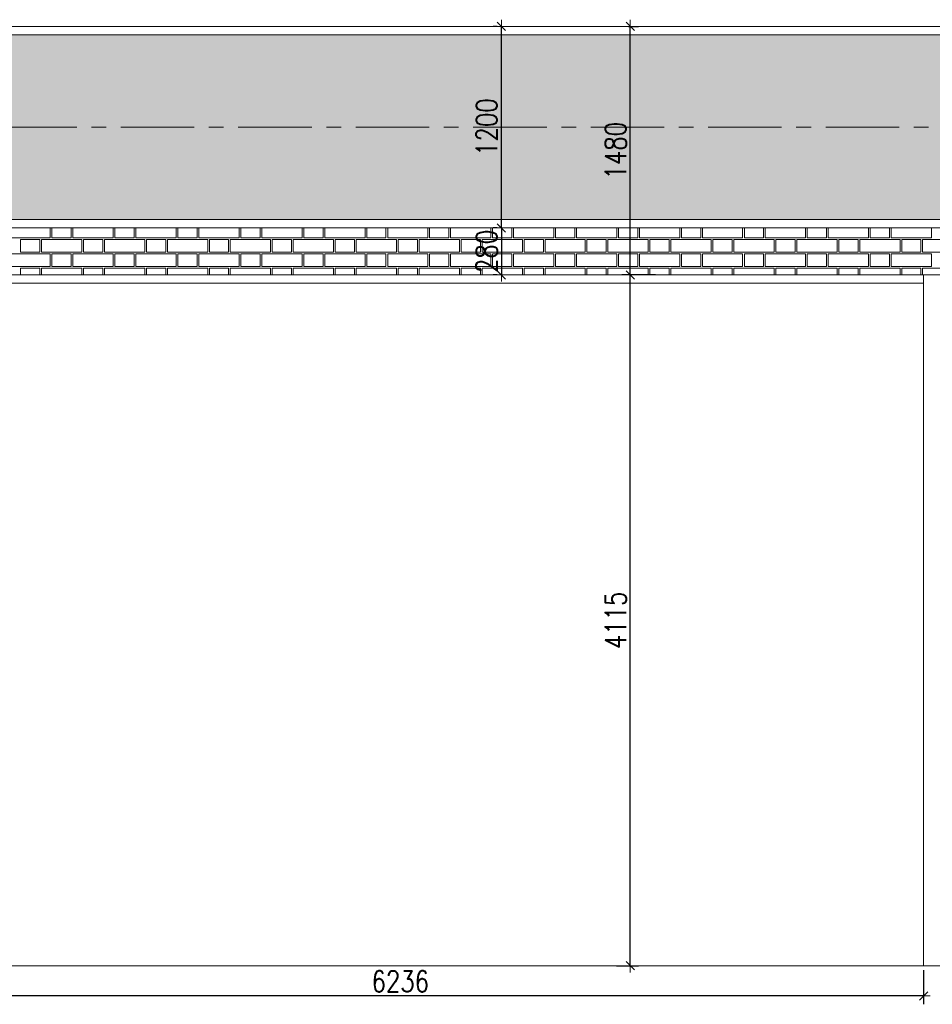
# Model space of a CAD drawing. Header units: millimetres. Extents: x 365044 to 878822, y -384447 to -241456.
# Tile 7 of 65: x 385441 to 390879, y -367444 to -361580. Entities that reach past the tile are written whole.
import ezdxf

# ---------------------------------------------------------------- set-up
doc = ezdxf.new("R2010")
doc.units = ezdxf.units.MM
doc.header["$PDMODE"] = 99
doc.linetypes.add('CENTER', pattern=[2, 1.25, -0.25, 0.25, -0.25])
doc.layers.get('Defpoints').update_dxf_attribs({"color": 250})
doc.layers.add('4', color=4, linetype='Continuous', lineweight=9)
doc.layers.add('A-DIM', color=7, linetype='Continuous', lineweight=13)
doc.layers.add('A-HATCH', color=9, linetype='Continuous', lineweight=0, true_color=0x808080)
doc.layers.add('CENTER', color=8, linetype='CENTER')
doc.styles.add('L1', font='simplex.shx', dxfattribs={"width": 0.8})
doc.dimstyles.new('copy 1 TO 50', dxfattribs={"dimscale": 50, "dimtxt": 2.5, "dimasz": 0.02, "dimexe": 1, "dimexo": 0.5, "dimgap": 0.5, "dimtad": 1, "dimdec": 0, "dimzin": 0, "dimdsep": 46, "dimtxsty": 'L1', "dimblk": '$0$$0$$1$new block', "dimcen": 0, "dimdle": 1, "dimclrd": 6, "dimclre": 6, "dimclrt": 7, "dimadec": 0, "dimazin": 0, "dimtfac": 2.5, "dimtdec": 0, "dimtix": 1, "dimtmove": 1, "dimatfit": 3, "dimldrblk": 'OPEN30', "dimfxl": 6, "dimtolj": 1, "dimtzin": 0, "dimarcsym": 0})

# ---------------------------------------------------------------- blocks, each defined once
blk = doc.blocks.new('$0$$0$$1$new block')
at = {"color": 3}
for p, q in [((40, 0), (-40, 0)), ((24.7, 24.7), (-24.7, -24.7)), ((0, 40), (0, -40))]:
    blk.add_line(p, q, dxfattribs=at)
blk = doc.blocks.new('*D354')
at = {"layer": 'A-DIM', "color": 6, "linetype": 'Continuous', "lineweight": -2, "transparency": 16777216}
for p, q in [((384590.8, -367239.9), (384590.8, -367444.2)), ((390826.8, -367239.9), (390826.8, -367444.2))]:
    blk.add_line(p, q, dxfattribs=at)
at = {"layer": 'A-DIM', "color": 6, "lineweight": -2, "transparency": 16777216}
blk.add_line((390825.8, -367394.2), (384591.8, -367394.2), dxfattribs=at)
at = {"layer": 'Defpoints', "color": 0, "transparency": 16777216}
for p in [(384590.8, -367214.9), (390826.8, -367214.9), (384590.8, -367394.2)]:
    blk.add_point(p, dxfattribs=at)
at = {"layer": 'A-DIM', "color": 6, "lineweight": -2, "transparency": 16777216, "rotation": 180}
blk.add_blockref('$0$$0$$1$new block', (384590.8, -367394.2), dxfattribs=at)
at = {"layer": 'A-DIM', "color": 6, "lineweight": -2, "transparency": 16777216}
blk.add_blockref('$0$$0$$1$new block', (390826.8, -367394.2), dxfattribs=at)
at = {"layer": 'A-DIM', "color": 7, "lineweight": -3, "transparency": 16777216, "insert": (387708.8, -367306.7), "char_height": 125, "attachment_point": 5, "style": 'L1'}
blk.add_mtext('\\A1;6236', dxfattribs=at)
blk = doc.blocks.new('_Open30')
at = {"color": 0, "linetype": 'ByBlock', "lineweight": -2}
for p, q in [((-1, 0.3), (0, 0)), ((0, 0), (-1, -0.3)), ((0, 0), (-1, 0))]:
    blk.add_line(p, q, dxfattribs=at)
blk = doc.blocks.new('*D362')
at = {"layer": 'A-DIM', "color": 6, "linetype": 'Continuous', "lineweight": -2, "transparency": 16777216}
for p, q in [((389228.8, -363099.9), (389028.8, -363099.9)), ((388997.5, -367214.9), (389128.8, -367214.9))]:
    blk.add_line(p, q, dxfattribs=at)
at = {"layer": 'A-DIM', "color": 6, "lineweight": -2, "transparency": 16777216}
blk.add_line((389078.8, -367213.9), (389078.8, -363100.9), dxfattribs=at)
at = {"layer": 'Defpoints', "color": 0, "transparency": 16777216}
for p in [(389078.8, -363099.9), (389253.8, -363099.9), (388972.5, -367214.9)]:
    blk.add_point(p, dxfattribs=at)
at = {"layer": 'A-DIM', "color": 6, "lineweight": -2, "transparency": 16777216}
for p, rotation in [((389078.8, -363099.9), 90), ((389078.8, -367214.9), 270)]:
    blk.add_blockref('$0$$0$$1$new block', p, dxfattribs=dict(at, rotation=rotation))
at = {"layer": 'A-DIM', "color": 7, "lineweight": -3, "transparency": 16777216, "insert": (388991.3, -365157.4), "char_height": 125, "attachment_point": 5, "rotation": 90, "style": 'L1'}
blk.add_mtext('\\A1;4115', dxfattribs=at)
blk = doc.blocks.new('*D363')
at = {"layer": 'A-DIM', "color": 6, "linetype": 'Continuous', "lineweight": -2, "transparency": 16777216}
for p, q in [((389068.9, -361619.9), (389128.8, -361619.9)), ((389228.8, -363099.9), (389028.8, -363099.9))]:
    blk.add_line(p, q, dxfattribs=at)
at = {"layer": 'A-DIM', "color": 6, "lineweight": -2, "transparency": 16777216}
blk.add_line((389078.8, -363098.9), (389078.8, -361620.9), dxfattribs=at)
at = {"layer": 'Defpoints', "color": 0, "transparency": 16777216}
for p in [(389043.9, -361619.9), (389078.8, -361619.9), (389253.8, -363099.9)]:
    blk.add_point(p, dxfattribs=at)
at = {"layer": 'A-DIM', "color": 6, "lineweight": -2, "transparency": 16777216}
for p, rotation in [((389078.8, -361619.9), 90), ((389078.8, -363099.9), 270)]:
    blk.add_blockref('$0$$0$$1$new block', p, dxfattribs=dict(at, rotation=rotation))
at = {"layer": 'A-DIM', "color": 7, "lineweight": -3, "transparency": 16777216, "insert": (388991.3, -362359.9), "char_height": 125, "attachment_point": 5, "rotation": 90, "style": 'L1'}
blk.add_mtext('\\A1;1480', dxfattribs=at)
blk = doc.blocks.new('*D366')
at = {"layer": 'A-DIM', "color": 6, "linetype": 'Continuous', "lineweight": -2, "transparency": 16777216}
for p, q in [((388286.8, -361619.9), (388261.8, -361619.9)), ((388286.8, -362819.9), (388261.8, -362819.9))]:
    blk.add_line(p, q, dxfattribs=at)
at = {"layer": 'A-DIM', "color": 6, "lineweight": -2, "transparency": 16777216}
blk.add_line((388311.8, -362818.9), (388311.8, -361620.9), dxfattribs=at)
at = {"layer": 'Defpoints', "color": 0, "transparency": 16777216}
for p in [(388311.8, -361619.9), (388311.8, -361619.9), (388311.8, -362819.9)]:
    blk.add_point(p, dxfattribs=at)
at = {"layer": 'A-DIM', "color": 6, "lineweight": -2, "transparency": 16777216}
for p, rotation in [((388311.8, -361619.9), 90), ((388311.8, -362819.9), 270)]:
    blk.add_blockref('$0$$0$$1$new block', p, dxfattribs=dict(at, rotation=rotation))
at = {"layer": 'A-DIM', "color": 7, "lineweight": -3, "transparency": 16777216, "insert": (388224.3, -362219.9), "char_height": 125, "attachment_point": 5, "rotation": 90, "style": 'L1'}
blk.add_mtext('\\A1;1200', dxfattribs=at)
blk = doc.blocks.new('*D372')
at = {"layer": 'A-DIM', "color": 6, "linetype": 'Continuous', "lineweight": -2, "transparency": 16777216}
for p, q in [((388286.8, -362819.9), (388261.8, -362819.9)), ((388286.8, -363099.9), (388261.8, -363099.9))]:
    blk.add_line(p, q, dxfattribs=at)
at = {"layer": 'A-DIM', "color": 6, "lineweight": -2, "transparency": 16777216}
for p, q in [((388311.8, -362818.9), (388311.8, -362817.9)), ((388311.8, -362819.9), (388311.8, -363099.9)), ((388311.8, -363100.9), (388311.8, -363101.9))]:
    blk.add_line(p, q, dxfattribs=at)
at = {"layer": 'Defpoints', "color": 0, "transparency": 16777216}
for p in [(388311.8, -362819.9), (388311.8, -363099.9), (388311.8, -363099.9)]:
    blk.add_point(p, dxfattribs=at)
at = {"layer": 'A-DIM', "color": 6, "lineweight": -2, "transparency": 16777216}
for p, rotation in [((388311.8, -362819.9), 270), ((388311.8, -363099.9), 90)]:
    blk.add_blockref('$0$$0$$1$new block', p, dxfattribs=dict(at, rotation=rotation))
at = {"layer": 'A-DIM', "color": 7, "lineweight": -3, "transparency": 16777216, "insert": (388224.3, -362959.9), "char_height": 125, "attachment_point": 5, "rotation": 90, "style": 'L1'}
blk.add_mtext('\\A1;280', dxfattribs=at)

msp = doc.modelspace()

# ---------------------------------------------------------------- hatches: boundary and pattern name
h = msp.add_hatch()
h.set_pattern_fill('GRASS', color=82, scale=5)
h.set_pattern_definition([(90, (-619371.415, 386965.79), (-89.802561, 89.802561), [23.8125, -155.792622]), (45, (-619371.41, 386965.79), (-89.802561, 89.802561), [23.8125, -103.1875]), (135, (-619371.41, 386965.79), (-89.802561, -89.802561), [23.8125, -103.1875])])
h.paths.add_polyline_path([(383440.8, -361669.9), (403838.8, -361669.9), (403838.8, -362769.9), (368223.8, -362769.9), (368223.8, -362269.9), (383440.8, -362269.9)])

# ---------------------------------------------------------------- linework, layer by layer
at = {"layer": '4', "ltscale": 80}
for p, q in [((383390.8, -361619.9), (403888.8, -361619.9)), ((368173.8, -362819.9), (403888.8, -362819.9)), ((384590.8, -363099.9), (398898.8, -363099.9)), ((390826.8, -367214.9), (390826.8, -363099.9)), ((384640.8, -363149.9), (390826.8, -363149.9)), ((383390.8, -367214.9), (403888.8, -367214.9))]:
    msp.add_line(p, q, dxfattribs=at)
msp.add_lwpolyline([(403838.8, -361669.9), (383440.8, -361669.9), (383440.8, -362269.9), (368223.8, -362269.9), (368223.8, -362769.9), (403838.8, -362769.9)], close=True, dxfattribs=at)
at = {"layer": 'A-HATCH'}
for points in [[(385623.8, -362819.9), (385623.8, -362879.9), (385383.8, -362879.9), (385383.8, -362819.9)], [(385748.8, -362819.9), (385748.8, -362879.9), (385633.8, -362879.9), (385633.8, -362819.9)], [(385998.8, -362819.9), (385998.8, -362879.9), (385758.8, -362879.9), (385758.8, -362819.9)], [(386123.8, -362819.9), (386123.8, -362879.9), (386008.8, -362879.9), (386008.8, -362819.9)], [(386373.8, -362819.9), (386373.8, -362879.9), (386133.8, -362879.9), (386133.8, -362819.9)], [(386498.8, -362819.9), (386498.8, -362879.9), (386383.8, -362879.9), (386383.8, -362819.9)], [(386748.8, -362819.9), (386748.8, -362879.9), (386508.8, -362879.9), (386508.8, -362819.9)], [(386873.8, -362819.9), (386873.8, -362879.9), (386758.8, -362879.9), (386758.8, -362819.9)], [(387123.8, -362819.9), (387123.8, -362879.9), (386883.8, -362879.9), (386883.8, -362819.9)], [(387248.8, -362819.9), (387248.8, -362879.9), (387133.8, -362879.9), (387133.8, -362819.9)], [(387498.8, -362819.9), (387498.8, -362879.9), (387258.8, -362879.9), (387258.8, -362819.9)], [(387623.8, -362819.9), (387623.8, -362879.9), (387508.8, -362879.9), (387508.8, -362819.9)], [(387873.8, -362819.9), (387873.8, -362879.9), (387633.8, -362879.9), (387633.8, -362819.9)], [(387998.8, -362819.9), (387998.8, -362879.9), (387883.8, -362879.9), (387883.8, -362819.9)], [(388248.8, -362819.9), (388248.8, -362879.9), (388008.8, -362879.9), (388008.8, -362819.9)], [(388373.8, -362819.9), (388373.8, -362879.9), (388258.8, -362879.9), (388258.8, -362819.9)], [(388623.8, -362819.9), (388623.8, -362879.9), (388383.8, -362879.9), (388383.8, -362819.9)], [(388748.8, -362819.9), (388748.8, -362879.9), (388633.8, -362879.9), (388633.8, -362819.9)], [(388998.8, -362819.9), (388998.8, -362879.9), (388758.8, -362879.9), (388758.8, -362819.9)], [(389123.8, -362819.9), (389123.8, -362879.9), (389008.8, -362879.9), (389008.8, -362819.9)], [(389373.8, -362819.9), (389373.8, -362879.9), (389133.8, -362879.9), (389133.8, -362819.9)], [(389498.8, -362819.9), (389498.8, -362879.9), (389383.8, -362879.9), (389383.8, -362819.9)], [(389748.8, -362819.9), (389748.8, -362879.9), (389508.8, -362879.9), (389508.8, -362819.9)], [(389873.8, -362819.9), (389873.8, -362879.9), (389758.8, -362879.9), (389758.8, -362819.9)], [(390123.8, -362819.9), (390123.8, -362879.9), (389883.8, -362879.9), (389883.8, -362819.9)], [(390248.8, -362819.9), (390248.8, -362879.9), (390133.8, -362879.9), (390133.8, -362819.9)], [(390498.8, -362819.9), (390498.8, -362879.9), (390258.8, -362879.9), (390258.8, -362819.9)], [(390623.8, -362819.9), (390623.8, -362879.9), (390508.8, -362879.9), (390508.8, -362819.9)], [(390873.8, -362819.9), (390873.8, -362879.9), (390633.8, -362879.9), (390633.8, -362819.9)], [(385446.3, -363099.9), (385446.3, -363059.9), (385561.3, -363059.9), (385561.3, -363099.9)], [(385571.3, -363099.9), (385571.3, -363059.9), (385811.3, -363059.9), (385811.3, -363099.9)], [(385821.3, -363099.9), (385821.3, -363059.9), (385936.3, -363059.9), (385936.3, -363099.9)], [(385946.3, -363099.9), (385946.3, -363059.9), (386186.3, -363059.9), (386186.3, -363099.9)], [(386196.3, -363099.9), (386196.3, -363059.9), (386311.3, -363059.9), (386311.3, -363099.9)], [(386321.3, -363099.9), (386321.3, -363059.9), (386561.3, -363059.9), (386561.3, -363099.9)], [(386571.3, -363099.9), (386571.3, -363059.9), (386686.3, -363059.9), (386686.3, -363099.9)], [(386696.3, -363099.9), (386696.3, -363059.9), (386936.3, -363059.9), (386936.3, -363099.9)], [(386946.3, -363099.9), (386946.3, -363059.9), (387061.3, -363059.9), (387061.3, -363099.9)], [(387071.3, -363099.9), (387071.3, -363059.9), (387311.3, -363059.9), (387311.3, -363099.9)], [(387321.3, -363099.9), (387321.3, -363059.9), (387436.3, -363059.9), (387436.3, -363099.9)], [(387446.3, -363099.9), (387446.3, -363059.9), (387686.3, -363059.9), (387686.3, -363099.9)], [(387696.3, -363099.9), (387696.3, -363059.9), (387811.3, -363059.9), (387811.3, -363099.9)], [(387821.3, -363099.9), (387821.3, -363059.9), (388061.3, -363059.9), (388061.3, -363099.9)], [(388071.3, -363099.9), (388071.3, -363059.9), (388186.3, -363059.9), (388186.3, -363099.9)], [(388196.3, -363099.9), (388196.3, -363059.9), (388436.3, -363059.9), (388436.3, -363099.9)], [(388446.3, -363099.9), (388446.3, -363059.9), (388561.3, -363059.9), (388561.3, -363099.9)], [(388571.3, -363099.9), (388571.3, -363059.9), (388811.3, -363059.9), (388811.3, -363099.9)], [(388821.3, -363099.9), (388821.3, -363059.9), (388936.3, -363059.9), (388936.3, -363099.9)], [(388946.3, -363099.9), (388946.3, -363059.9), (389186.3, -363059.9), (389186.3, -363099.9)], [(389196.3, -363099.9), (389196.3, -363059.9), (389311.3, -363059.9), (389311.3, -363099.9)], [(389321.3, -363099.9), (389321.3, -363059.9), (389561.3, -363059.9), (389561.3, -363099.9)], [(389571.3, -363099.9), (389571.3, -363059.9), (389686.3, -363059.9), (389686.3, -363099.9)], [(389696.3, -363099.9), (389696.3, -363059.9), (389936.3, -363059.9), (389936.3, -363099.9)], [(389946.3, -363099.9), (389946.3, -363059.9), (390061.3, -363059.9), (390061.3, -363099.9)], [(390071.3, -363099.9), (390071.3, -363059.9), (390311.3, -363059.9), (390311.3, -363099.9)], [(390321.3, -363099.9), (390321.3, -363059.9), (390436.3, -363059.9), (390436.3, -363099.9)], [(390446.3, -363099.9), (390446.3, -363059.9), (390686.3, -363059.9), (390686.3, -363099.9)], [(390696.3, -363099.9), (390696.3, -363059.9), (390811.3, -363059.9), (390811.3, -363099.9)], [(390821.3, -363099.9), (390821.3, -363059.9), (391061.3, -363059.9), (391061.3, -363099.9)]]:
    msp.add_lwpolyline(points, dxfattribs=at)
for points in [[(385446.3, -362889.9), (385561.3, -362889.9), (385561.3, -362964.9), (385446.3, -362964.9)], [(385571.3, -362889.9), (385811.3, -362889.9), (385811.3, -362964.9), (385571.3, -362964.9)], [(385821.3, -362889.9), (385936.3, -362889.9), (385936.3, -362964.9), (385821.3, -362964.9)], [(385946.3, -362889.9), (386186.3, -362889.9), (386186.3, -362964.9), (385946.3, -362964.9)], [(386196.3, -362889.9), (386311.3, -362889.9), (386311.3, -362964.9), (386196.3, -362964.9)], [(386321.3, -362889.9), (386561.3, -362889.9), (386561.3, -362964.9), (386321.3, -362964.9)], [(386571.3, -362889.9), (386686.3, -362889.9), (386686.3, -362964.9), (386571.3, -362964.9)], [(386696.3, -362889.9), (386936.3, -362889.9), (386936.3, -362964.9), (386696.3, -362964.9)], [(386946.3, -362889.9), (387061.3, -362889.9), (387061.3, -362964.9), (386946.3, -362964.9)], [(387071.3, -362889.9), (387311.3, -362889.9), (387311.3, -362964.9), (387071.3, -362964.9)], [(387321.3, -362889.9), (387436.3, -362889.9), (387436.3, -362964.9), (387321.3, -362964.9)], [(387446.3, -362889.9), (387686.3, -362889.9), (387686.3, -362964.9), (387446.3, -362964.9)], [(387696.3, -362889.9), (387811.3, -362889.9), (387811.3, -362964.9), (387696.3, -362964.9)], [(387821.3, -362889.9), (388061.3, -362889.9), (388061.3, -362964.9), (387821.3, -362964.9)], [(388071.3, -362889.9), (388186.3, -362889.9), (388186.3, -362964.9), (388071.3, -362964.9)], [(388196.3, -362889.9), (388436.3, -362889.9), (388436.3, -362964.9), (388196.3, -362964.9)], [(388446.3, -362889.9), (388561.3, -362889.9), (388561.3, -362964.9), (388446.3, -362964.9)], [(388571.3, -362889.9), (388811.3, -362889.9), (388811.3, -362964.9), (388571.3, -362964.9)], [(388821.3, -362889.9), (388936.3, -362889.9), (388936.3, -362964.9), (388821.3, -362964.9)], [(388946.3, -362889.9), (389186.3, -362889.9), (389186.3, -362964.9), (388946.3, -362964.9)], [(389196.3, -362889.9), (389311.3, -362889.9), (389311.3, -362964.9), (389196.3, -362964.9)], [(389321.3, -362889.9), (389561.3, -362889.9), (389561.3, -362964.9), (389321.3, -362964.9)], [(389571.3, -362889.9), (389686.3, -362889.9), (389686.3, -362964.9), (389571.3, -362964.9)], [(389696.3, -362889.9), (389936.3, -362889.9), (389936.3, -362964.9), (389696.3, -362964.9)], [(389946.3, -362889.9), (390061.3, -362889.9), (390061.3, -362964.9), (389946.3, -362964.9)], [(390071.3, -362889.9), (390311.3, -362889.9), (390311.3, -362964.9), (390071.3, -362964.9)], [(390321.3, -362889.9), (390436.3, -362889.9), (390436.3, -362964.9), (390321.3, -362964.9)], [(390446.3, -362889.9), (390686.3, -362889.9), (390686.3, -362964.9), (390446.3, -362964.9)], [(390696.3, -362889.9), (390811.3, -362889.9), (390811.3, -362964.9), (390696.3, -362964.9)], [(390821.3, -362889.9), (391061.3, -362889.9), (391061.3, -362964.9), (390821.3, -362964.9)], [(385383.8, -362974.9), (385623.8, -362974.9), (385623.8, -363049.9), (385383.8, -363049.9)], [(385633.8, -362974.9), (385748.8, -362974.9), (385748.8, -363049.9), (385633.8, -363049.9)], [(385758.8, -362974.9), (385998.8, -362974.9), (385998.8, -363049.9), (385758.8, -363049.9)], [(386008.8, -362974.9), (386123.8, -362974.9), (386123.8, -363049.9), (386008.8, -363049.9)], [(386133.8, -362974.9), (386373.8, -362974.9), (386373.8, -363049.9), (386133.8, -363049.9)], [(386383.8, -362974.9), (386498.8, -362974.9), (386498.8, -363049.9), (386383.8, -363049.9)], [(386508.8, -362974.9), (386748.8, -362974.9), (386748.8, -363049.9), (386508.8, -363049.9)], [(386758.8, -362974.9), (386873.8, -362974.9), (386873.8, -363049.9), (386758.8, -363049.9)], [(386883.8, -362974.9), (387123.8, -362974.9), (387123.8, -363049.9), (386883.8, -363049.9)], [(387133.8, -362974.9), (387248.8, -362974.9), (387248.8, -363049.9), (387133.8, -363049.9)], [(387258.8, -362974.9), (387498.8, -362974.9), (387498.8, -363049.9), (387258.8, -363049.9)], [(387508.8, -362974.9), (387623.8, -362974.9), (387623.8, -363049.9), (387508.8, -363049.9)], [(387633.8, -362974.9), (387873.8, -362974.9), (387873.8, -363049.9), (387633.8, -363049.9)], [(387883.8, -362974.9), (387998.8, -362974.9), (387998.8, -363049.9), (387883.8, -363049.9)], [(388008.8, -362974.9), (388248.8, -362974.9), (388248.8, -363049.9), (388008.8, -363049.9)], [(388258.8, -362974.9), (388373.8, -362974.9), (388373.8, -363049.9), (388258.8, -363049.9)], [(388383.8, -362974.9), (388623.8, -362974.9), (388623.8, -363049.9), (388383.8, -363049.9)], [(388633.8, -362974.9), (388748.8, -362974.9), (388748.8, -363049.9), (388633.8, -363049.9)], [(388758.8, -362974.9), (388998.8, -362974.9), (388998.8, -363049.9), (388758.8, -363049.9)], [(389008.8, -362974.9), (389123.8, -362974.9), (389123.8, -363049.9), (389008.8, -363049.9)], [(389133.8, -362974.9), (389373.8, -362974.9), (389373.8, -363049.9), (389133.8, -363049.9)], [(389383.8, -362974.9), (389498.8, -362974.9), (389498.8, -363049.9), (389383.8, -363049.9)], [(389508.8, -362974.9), (389748.8, -362974.9), (389748.8, -363049.9), (389508.8, -363049.9)], [(389758.8, -362974.9), (389873.8, -362974.9), (389873.8, -363049.9), (389758.8, -363049.9)], [(389883.8, -362974.9), (390123.8, -362974.9), (390123.8, -363049.9), (389883.8, -363049.9)], [(390133.8, -362974.9), (390248.8, -362974.9), (390248.8, -363049.9), (390133.8, -363049.9)], [(390258.8, -362974.9), (390498.8, -362974.9), (390498.8, -363049.9), (390258.8, -363049.9)], [(390508.8, -362974.9), (390623.8, -362974.9), (390623.8, -363049.9), (390508.8, -363049.9)], [(390633.8, -362974.9), (390873.8, -362974.9), (390873.8, -363049.9), (390633.8, -363049.9)]]:
    msp.add_lwpolyline(points, close=True, dxfattribs=at)
at = {"layer": 'CENTER', "lineweight": 9, "ltscale": 350}
for p, q in [((365043.6, -362219.9), (405284.6, -362219.9)), ((365043.6, -362819.9), (405284.6, -362819.9)), ((365043.6, -367214.9), (405284.6, -367214.9))]:
    msp.add_line(p, q, dxfattribs=at)

# ---------------------------------------------------------------- dimensions: what is measured, and where the dimension line sits
at = {"layer": 'A-DIM', "lineweight": -3}
for base, p1, p2, angle, picture, middle in [((388311.8, -361619.9), (388311.8, -362819.9), (388311.8, -361619.9), 90, '*D366', (388224.3, -362219.9)), ((389078.8, -361619.9), (389253.8, -363099.9), (389043.9, -361619.9), 90, '*D363', (388991.3, -362359.9)), ((388311.8, -363099.9), (388311.8, -362819.9), (388311.8, -363099.9), 90, '*D372', (388224.3, -362959.9)), ((389078.8, -363099.9), (388972.5, -367214.9), (389253.8, -363099.9), 90, '*D362', (388991.3, -365157.4)), ((384590.8, -367394.2), (390826.8, -367214.9), (384590.8, -367214.9), 180, '*D354', (387708.8, -367306.7))]:
    dim = msp.add_linear_dim(base=base, p1=p1, p2=p2, angle=angle, dimstyle='copy 1 TO 50', dxfattribs=at)
    dim.commit()
    dim.dimension.update_dxf_attribs({"geometry": picture, "text_midpoint": middle})

doc.saveas('drawing.dxf')
